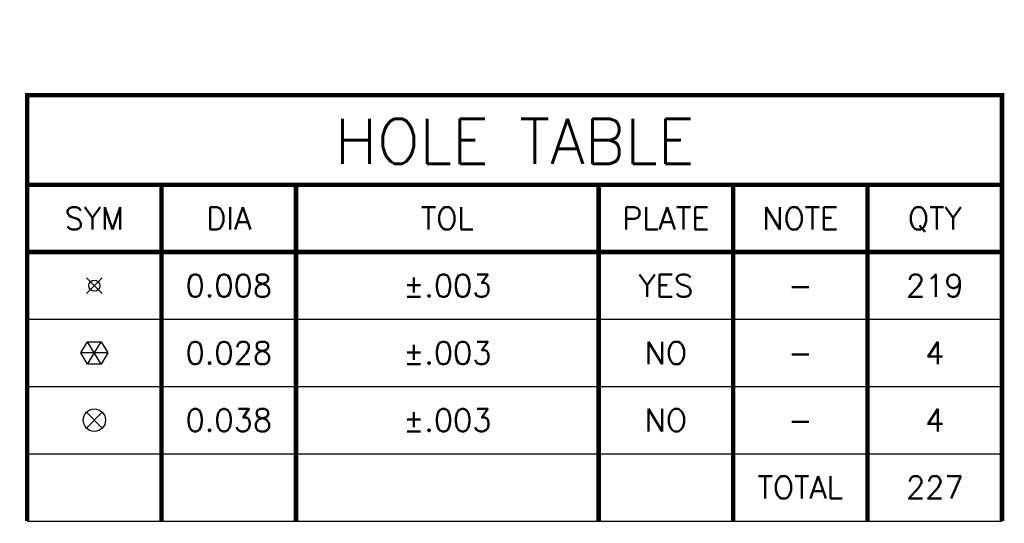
# Model space of a CAD drawing. Header units: inches. Extents: x -0.59 to 5.77, y -1.38 to 3.07.
# Tile 2 of 20: x 0.3 to 1.62, y -0.99 to -0.32. Entities that reach past the tile are written whole.
import ezdxf
from ezdxf.enums import TextEntityAlignment as Align

# ---------------------------------------------------------------- set-up
doc = ezdxf.new("R2010")
doc.units = ezdxf.units.IN
doc.header["$MEASUREMENT"] = 0
doc.linetypes.add('SCOMP', pattern=[101, 100, 1])
doc.layers.add('DIMENSION', color=7, linetype='Continuous')
doc.layers.add('FAB', color=5, linetype='Continuous')
doc.styles.get("Standard").update_dxf_attribs({"font": 'romans.shx'})
doc.dimstyles.new('SMALL', dxfattribs={"dimtxt": 0.03, "dimasz": 0.03, "dimexe": 0.02, "dimexo": 0.02, "dimgap": 0.01, "dimtad": 0, "dimtih": 1, "dimtoh": 1, "dimdec": 4, "dimzin": 0, "dimdsep": 46, "dimtxsty": 'Standard', "dimcen": 0.09, "dimadec": 0, "dimazin": 0, "dimtfac": 1, "dimtdec": 4, "dimtofl": 0, "dimtmove": 0, "dimatfit": 3, "dimfxl": 0, "dimtolj": 1, "dimtzin": 0, "dimarcsym": 0})

# ---------------------------------------------------------------- blocks, each defined once
blk = doc.blocks.new('*D42')
at = {"layer": 'Defpoints', "color": 0}
for p in [(0.2667, -0.098), (0.1973, -0.202)]:
    blk.add_point(p, dxfattribs=at)
at = {"layer": 'DIMENSION', "color": 0, "lineweight": -2}
for p, q in [((0.232, -0.24), (0.232, -0.06)), ((0.142, -0.15), (0.322, -0.15)), ((0.009, -0.4843), (0.1807, -0.227)), ((-0.021, -0.4843), (0.009, -0.4843))]:
    blk.add_line(p, q, dxfattribs=at)
at = {"layer": 'DIMENSION', "color": 0}
blk.add_solid([(0.1765, -0.2242), (0.1848, -0.2297), (0.1973, -0.202)], dxfattribs=at)
at = {"layer": 'DIMENSION', "color": 0, "insert": (-0.1795, -0.4843), "char_height": 0.03, "attachment_point": 5}
blk.add_mtext('\\A1;(4x) ∅0.1250', dxfattribs=at)
blk = doc.blocks.new('TABLE-PC0')
at = {"linetype": 'SCOMP', "const_width": 0.02}
blk.add_lwpolyline([(0, 0.7), (0, 0), (4.35, 0), (4.35, 0.7)], close=True, dxfattribs=at)
at = {"const_width": 0.02}
for points in [[(0, 0.3), (4.35, 0.3)], [(0.6, 0.3), (0.6, 0)], [(1.2, 0.3), (1.2, 0)], [(2.55, 0.3), (2.55, 0)], [(3.15, 0.3), (3.15, 0)], [(3.75, 0.3), (3.75, 0)]]:
    blk.add_lwpolyline(points, dxfattribs=at)
for s, p in [('SYM', (0.3, 0.1)), ('DIA', (0.9, 0.1)), ('TOL', (1.875, 0.1)), ('PLATE', (2.85, 0.1)), ('NOTE', (3.45, 0.1)), ('QTY', (4.05, 0.1))]:
    blk.add_text(s, height=0.1).set_placement(p, align=Align.CENTER)
at = {"flags": 8}
blk.add_attdef('TITLE', text='', height=0.2, dxfattribs=at).set_placement((2.175, 0.334), align=Align.BOTTOM_CENTER)
blk = doc.blocks.new('TABLE-PC1')
at = {"linetype": 'Continuous'}
blk.add_line((0, -0.3), (4.35, -0.3), dxfattribs=at)
at = {"linetype": 'SCOMP', "const_width": 0.02}
for points in [[(0, 0), (0, -0.3)], [(0.6, 0), (0.6, -0.3)], [(1.2, 0), (1.2, -0.3)], [(2.55, 0), (2.55, -0.3)], [(3.15, 0), (3.15, -0.3)], [(3.75, 0), (3.75, -0.3)], [(4.35, 0), (4.35, -0.3)]]:
    blk.add_lwpolyline(points, dxfattribs=at)
for tag, p in [('SYM', (0.3, -0.2)), ('DIA', (0.9, -0.2)), ('TOL', (1.875, -0.2)), ('PLATE', (2.85, -0.2)), ('NOTE', (3.45, -0.2)), ('QTY', (4.05, -0.2))]:
    blk.add_attdef(tag, text='', height=0.1).set_placement(p, align=Align.CENTER)
blk = doc.blocks.new('TBL-SYM12')
for p, q in [((-0.354, -0.354), (0.354, 0.354)), ((-0.354, 0.354), (0.354, -0.354))]:
    blk.add_line(p, q)
blk.add_circle((0, 0), 0.25)
blk = doc.blocks.new('TBL-SYM3')
for p, q in [((-0.6, 0), (-0.3, 0.5)), ((-0.3, 0.5), (0.3, 0.5)), ((0.3, -0.5), (-0.3, 0.5)), ((-0.3, -0.5), (0.3, 0.5)), ((0.3, 0.5), (0.6, 0)), ((-0.3, -0.5), (-0.6, 0)), ((0.6, 0), (-0.6, 0)), ((0.6, 0), (0.3, -0.5)), ((0.3, -0.5), (-0.3, -0.5))]:
    blk.add_line(p, q)
blk = doc.blocks.new('TBL-SYM23')
for p, q in [((-0.354, 0.354), (0.354, -0.354)), ((-0.354, -0.354), (0.354, 0.354))]:
    blk.add_line(p, q)
blk.add_circle((0, 0), 0.5)

msp = doc.modelspace()

# ---------------------------------------------------------------- block references
at = {"layer": 'FAB', "xscale": 0.3, "yscale": 0.2999999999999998, "zscale": 0.3}
msp.add_blockref('TABLE-PC0', (0.31136, -0.62874), dxfattribs=at).add_auto_attribs({'TITLE': 'HOLE TABLE'})
at = {"layer": 'FAB'}
ref = msp.add_blockref('TABLE-PC1', (0.31136, -0.62874), dxfattribs=dict(at, xscale=0.3, yscale=0.2999999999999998, zscale=0.3))
ref.add_attrib('DIA', '0.008', dxfattribs={"layer": '0', "height": 0.03}).set_placement((0.58136, -0.68874), align=Align.CENTER)
ref.add_attrib('TOL', '%%P.003', dxfattribs={"layer": '0', "height": 0.03}).set_placement((0.87386, -0.68874), align=Align.CENTER)
ref.add_attrib('PLATE', 'YES', dxfattribs={"layer": '0', "height": 0.03}).set_placement((1.16636, -0.68874), align=Align.CENTER)
ref.add_attrib('NOTE', '-', dxfattribs={"layer": '0', "height": 0.03}).set_placement((1.34636, -0.68874), align=Align.CENTER)
ref.add_attrib('QTY', '219', dxfattribs={"layer": '0', "height": 0.03}).set_placement((1.52636, -0.68874), align=Align.CENTER)
at = {"layer": 'FAB', "xscale": 0.03000000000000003, "yscale": 0.0299999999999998, "zscale": 0.03}
for name, p in [('TBL-SYM12', (0.40136, -0.67374)), ('TBL-SYM3', (0.40136, -0.76374)), ('TBL-SYM23', (0.40136, -0.85374))]:
    msp.add_blockref(name, p, dxfattribs=at)
at = {"layer": 'FAB'}
ref = msp.add_blockref('TABLE-PC1', (0.31136, -0.71874), dxfattribs=dict(at, xscale=0.3, yscale=0.2999999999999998, zscale=0.3))
ref.add_attrib('DIA', '0.028', dxfattribs={"layer": '0', "height": 0.03}).set_placement((0.58136, -0.77874), align=Align.CENTER)
ref.add_attrib('TOL', '%%P.003', dxfattribs={"layer": '0', "height": 0.03}).set_placement((0.87386, -0.77874), align=Align.CENTER)
ref.add_attrib('PLATE', 'NO', dxfattribs={"layer": '0', "height": 0.03}).set_placement((1.16636, -0.77874), align=Align.CENTER)
ref.add_attrib('NOTE', '-', dxfattribs={"layer": '0', "height": 0.03}).set_placement((1.34636, -0.77874), align=Align.CENTER)
ref.add_attrib('QTY', '4', dxfattribs={"layer": '0', "height": 0.03}).set_placement((1.52636, -0.77874), align=Align.CENTER)
ref = msp.add_blockref('TABLE-PC1', (0.31136, -0.80874), dxfattribs=dict(at, xscale=0.3, yscale=0.2999999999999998, zscale=0.3))
ref.add_attrib('DIA', '0.038', dxfattribs={"layer": '0', "height": 0.03}).set_placement((0.58136, -0.86874), align=Align.CENTER)
ref.add_attrib('TOL', '%%P.003', dxfattribs={"layer": '0', "height": 0.03}).set_placement((0.87386, -0.86874), align=Align.CENTER)
ref.add_attrib('PLATE', 'NO', dxfattribs={"layer": '0', "height": 0.03}).set_placement((1.16636, -0.86874), align=Align.CENTER)
ref.add_attrib('NOTE', '-', dxfattribs={"layer": '0', "height": 0.03}).set_placement((1.34636, -0.86874), align=Align.CENTER)
ref.add_attrib('QTY', '4', dxfattribs={"layer": '0', "height": 0.03}).set_placement((1.52636, -0.86874), align=Align.CENTER)
ref = msp.add_blockref('TABLE-PC1', (0.31136, -0.89874), dxfattribs=dict(at, xscale=0.3, yscale=0.2999999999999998, zscale=0.3))
ref.add_attrib('NOTE', 'TOTAL', dxfattribs={"layer": '0', "height": 0.03}).set_placement((1.34636, -0.95874), align=Align.CENTER)
ref.add_attrib('QTY', '227', dxfattribs={"layer": '0', "height": 0.03}).set_placement((1.52636, -0.95874), align=Align.CENTER)

# ---------------------------------------------------------------- dimensions: what is measured, and where the dimension line sits
at = {"layer": 'DIMENSION'}
dim = msp.add_diameter_dim_2p(p1=(0.26668, -0.098), p2=(0.19732, -0.202), text='(4x) <>', dimstyle='SMALL', dxfattribs=at)
dim.commit()
dim.dimension.update_dxf_attribs({"geometry": '*D42', "text_midpoint": (-0.17955, -0.48432), "dimtype": 163})

doc.saveas('drawing.dxf')
